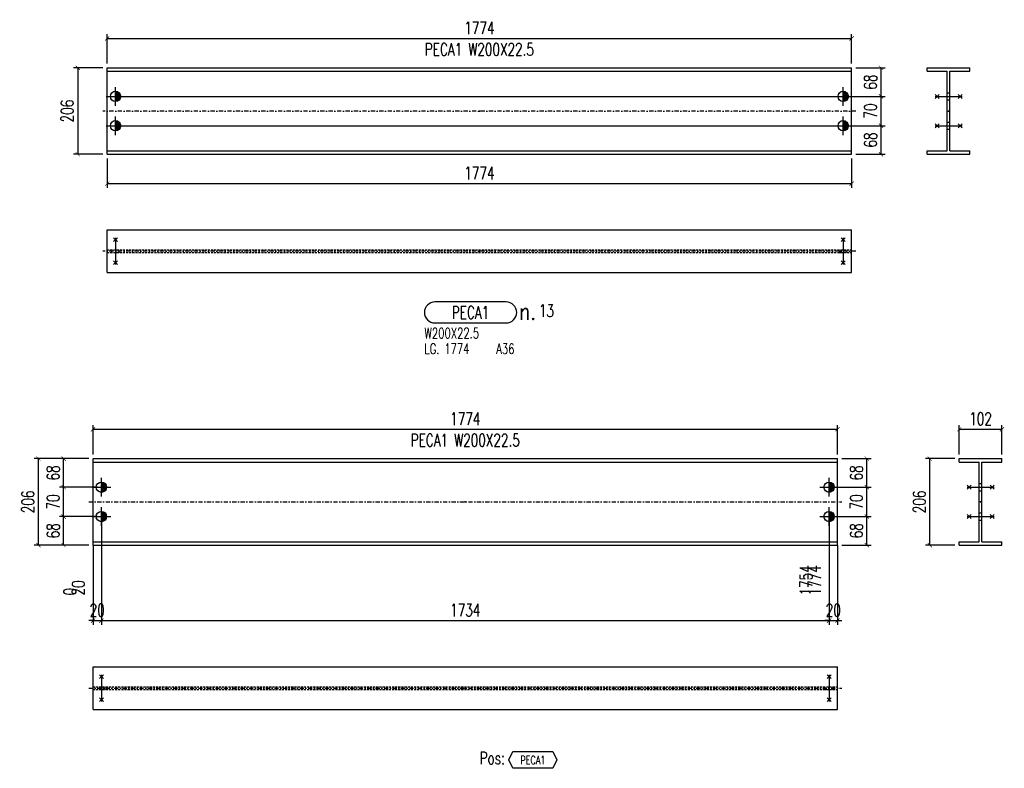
# Model space of a CAD drawing. Header units: feet. Extents: x 8647 to 79957, y -13328 to 10492.
# Tile 18 of 27: x 65734 to 68081, y -4425 to -2641. Entities that reach past the tile are written whole.
import ezdxf
from ezdxf.enums import TextEntityAlignment as Align

# ---------------------------------------------------------------- set-up
doc = ezdxf.new("R2010")
doc.units = ezdxf.units.FT
doc.header["$LTSCALE"] = 20
doc.header["$MEASUREMENT"] = 0
doc.linetypes.add('DASHDOT', pattern=[1, 0.5, -0.25, 0, -0.25])
doc.linetypes.add('HIDDEN', pattern=[0.375, 0.25, -0.125])
doc.layers.get('0').update_dxf_attribs({"linetype": 'CONTINUOUS'})
for name, color, linetype in [('A', 2, 'DASHDOT'), ('FORIR', 4, 'CONTINUOUS'), ('G', 3, 'CONTINUOUS'), ('MARK_DES', 2, 'CONTINUOUS'), ('MARK_MAT', 2, 'CONTINUOUS'), ('MARK_QTA', 4, 'CONTINUOUS'), ('MARK_SBA', 4, 'CONTINUOUS'), ('MARK_SLOT', 6, 'CONTINUOUS'), ('POS_BOX', 6, 'CONTINUOUS'), ('POS_DES', 2, 'CONTINUOUS'), ('POS_MAT', 2, 'CONTINUOUS'), ('TR', 6, 'HIDDEN'), ('TXT1', 7, 'CONTINUOUS')]:
    doc.layers.add(name, color=color, linetype=linetype)
doc.styles.add('1', font='romans', dxfattribs={"width": 0.7, "height": 30})
doc.styles.add('MARK', font='ROMANS', dxfattribs={"width": 0.7})
doc.styles.add('POS', font='ROMANS', dxfattribs={"width": 0.7})
doc.styles.add('ROMANS', font='ROMANS', dxfattribs={"width": 0.8, "height": 28})
doc.dimstyles.get("Standard").update_dxf_attribs({"dimtxt": 30, "dimasz": 1, "dimexe": 1, "dimexo": 1, "dimgap": 1, "dimtad": 1, "dimdec": 0, "dimdsep": 46, "dimtxsty": '1', "dimblk": 'ARCHTICK', "dimcen": 3, "dimclrd": 1, "dimclre": 1, "dimclrt": 3, "dimadec": 0, "dimazin": 0, "dimtfac": 1, "dimtdec": 0, "dimtix": 1, "dimtmove": 0, "dimatfit": 3, "dimfxl": 0, "dimtolj": 1, "dimarcsym": 0})

# ---------------------------------------------------------------- blocks, each defined once
blk = doc.blocks.new('M16')
for p, q in [((-22.2, 0), (22.2, 0)), ((0, -22.2), (0, 22.2))]:
    blk.add_line(p, q)
at = {"color": 4, "const_width": 12.3}
blk.add_lwpolyline([(0, -6.1, 1), (0, 6.1, 1)], format="xyb", dxfattribs=at)
blk.add_circle((0, 0), 12.3)
at = {"flags": 1}
blk.add_attdef('TOLE', (16.7, -8.3), '', height=5.26, dxfattribs=at)
blk = doc.blocks.new('3D_INFOPOS')
blk.add_point((0, 0))
at = {"layer": 'FORIR', "flags": 1}
for tag, p in [('POS_PEZ', (7.6, -4.3)), ('MAT_PRO', (7.6, -11.9))]:
    blk.add_attdef(tag, p, '', height=5.26, dxfattribs=at)
blk = doc.blocks.new('_ArchTick')
at = {"color": 0, "linetype": 'ByBlock', "const_width": 0.15}
blk.add_lwpolyline([(-0.5, -0.5), (0.5, 0.5)], dxfattribs=at)
blk = doc.blocks.new('*D8')
at = {"layer": 'TXT1', "color": 1, "lineweight": -2, "transparency": 16777216}
for p, q in [((65942.7, -2971.6), (65942.7, -3041.6)), ((67716.7, -2971.6), (67716.7, -3041.6)), ((65942.7, -3031.6), (67716.7, -3031.6))]:
    blk.add_line(p, q, dxfattribs=at)
at = {"layer": 'TXT1', "color": 1, "lineweight": -2, "transparency": 16777216, "xscale": 10, "yscale": 10, "zscale": 10, "rotation": 180}
blk.add_blockref('_ArchTick', (65942.7, -3031.6), dxfattribs=at)
at = {"layer": 'TXT1', "color": 1, "lineweight": -2, "transparency": 16777216, "xscale": 10, "yscale": 10, "zscale": 10}
blk.add_blockref('_ArchTick', (67716.7, -3031.6), dxfattribs=at)
at = {"layer": 'TXT1', "color": 3, "transparency": 16777216, "insert": (66829.7, -3006.6), "char_height": 30, "attachment_point": 5, "style": '1'}
blk.add_mtext('\\A1;1774', dxfattribs=at)
blk = doc.blocks.new('*D9')
at = {"layer": 'TXT1', "color": 1, "lineweight": -2, "transparency": 16777216}
for p, q in [((65972.7, -2893.6), (67796.7, -2893.6)), ((67786.7, -2961.6), (67786.7, -2893.6)), ((67726.7, -2961.6), (67796.7, -2961.6))]:
    blk.add_line(p, q, dxfattribs=at)
at = {"layer": 'TXT1', "color": 1, "lineweight": -2, "transparency": 16777216, "xscale": 10, "yscale": 10, "zscale": 10}
for p, rotation in [((67786.7, -2893.6), 90), ((67786.7, -2961.6), 270)]:
    blk.add_blockref('_ArchTick', p, dxfattribs=dict(at, rotation=rotation))
at = {"layer": 'TXT1', "color": 3, "transparency": 16777216, "insert": (67761.7, -2927.6), "char_height": 30, "attachment_point": 5, "rotation": 90, "style": '1'}
blk.add_mtext('\\A1;68', dxfattribs=at)
blk = doc.blocks.new('*D10')
at = {"layer": 'TXT1', "color": 1, "lineweight": -2, "transparency": 16777216}
for p, q in [((65972.7, -2823.6), (67796.7, -2823.6)), ((67786.7, -2893.6), (67786.7, -2823.6)), ((65972.7, -2893.6), (67796.7, -2893.6))]:
    blk.add_line(p, q, dxfattribs=at)
at = {"layer": 'TXT1', "color": 1, "lineweight": -2, "transparency": 16777216, "xscale": 10, "yscale": 10, "zscale": 10}
for p, rotation in [((67786.7, -2823.6), 90), ((67786.7, -2893.6), 270)]:
    blk.add_blockref('_ArchTick', p, dxfattribs=dict(at, rotation=rotation))
at = {"layer": 'TXT1', "color": 3, "transparency": 16777216, "insert": (67761.7, -2858.6), "char_height": 30, "attachment_point": 5, "rotation": 90, "style": '1'}
blk.add_mtext('\\A1;70', dxfattribs=at)
blk = doc.blocks.new('*D11')
at = {"layer": 'TXT1', "color": 1, "lineweight": -2, "transparency": 16777216}
for p, q in [((67726.7, -2755.6), (67796.7, -2755.6)), ((67786.7, -2823.6), (67786.7, -2755.6)), ((65972.7, -2823.6), (67796.7, -2823.6))]:
    blk.add_line(p, q, dxfattribs=at)
at = {"layer": 'TXT1', "color": 1, "lineweight": -2, "transparency": 16777216, "xscale": 10, "yscale": 10, "zscale": 10}
for p, rotation in [((67786.7, -2755.6), 90), ((67786.7, -2823.6), 270)]:
    blk.add_blockref('_ArchTick', p, dxfattribs=dict(at, rotation=rotation))
at = {"layer": 'TXT1', "color": 3, "transparency": 16777216, "insert": (67761.7, -2789.6), "char_height": 30, "attachment_point": 5, "rotation": 90, "style": '1'}
blk.add_mtext('\\A1;68', dxfattribs=at)
blk = doc.blocks.new('*D12')
at = {"layer": 'TXT1', "color": 1, "lineweight": -2, "transparency": 16777216}
for p, q in [((65942.7, -2745.6), (65942.7, -2675.6)), ((65942.7, -2685.6), (67716.7, -2685.6)), ((67716.7, -2745.6), (67716.7, -2675.6))]:
    blk.add_line(p, q, dxfattribs=at)
at = {"layer": 'TXT1', "color": 1, "lineweight": -2, "transparency": 16777216, "xscale": 10, "yscale": 10, "zscale": 10, "rotation": 180}
blk.add_blockref('_ArchTick', (65942.7, -2685.6), dxfattribs=at)
at = {"layer": 'TXT1', "color": 1, "lineweight": -2, "transparency": 16777216, "xscale": 10, "yscale": 10, "zscale": 10}
blk.add_blockref('_ArchTick', (67716.7, -2685.6), dxfattribs=at)
at = {"layer": 'TXT1', "color": 3, "transparency": 16777216, "insert": (66829.7, -2660.6), "char_height": 30, "attachment_point": 5, "style": '1'}
blk.add_mtext('\\A1;1774', dxfattribs=at)
blk = doc.blocks.new('*D13')
at = {"layer": 'TXT1', "color": 1, "lineweight": -2, "transparency": 16777216}
for p, q in [((65932.7, -2755.6), (65862.7, -2755.6)), ((65872.7, -2755.6), (65872.7, -2961.6)), ((65932.7, -2961.6), (65862.7, -2961.6))]:
    blk.add_line(p, q, dxfattribs=at)
at = {"layer": 'TXT1', "color": 1, "lineweight": -2, "transparency": 16777216, "xscale": 10, "yscale": 10, "zscale": 10}
for p, rotation in [((65872.7, -2755.6), 90), ((65872.7, -2961.6), 270)]:
    blk.add_blockref('_ArchTick', p, dxfattribs=dict(at, rotation=rotation))
at = {"layer": 'TXT1', "color": 3, "transparency": 16777216, "insert": (65847.7, -2858.6), "char_height": 30, "attachment_point": 5, "rotation": 90, "style": '1'}
blk.add_mtext('\\A1;206', dxfattribs=at)
blk = doc.blocks.new('3D_INFOM')
blk.add_point((0, 0))
at = {"layer": 'FORIR', "flags": 1}
for tag, p in [('MARK', (7.55, -4.31)), ('NUM_DIS', (7.55, -11.68)), ('NOT_PEZ', (45.73, -11.68)), ('QTA_PEZ', (7.55, -18.55)), ('TIP_PEZ', (45.73, -18.55)), ('TRA_PEZ', (7.55, -26.33)), ('COS_PEZ', (45.73, -26.33)), ('DES_PEZ', (7.55, -33.75))]:
    blk.add_attdef(tag, p, '', height=5, dxfattribs=at)
blk = doc.blocks.new('MS')
at = {"color": 6}
for p, q in [((-4.7, 22.8), (4.7, 32.1)), ((-4.7, 32.1), (4.7, 22.8)), ((-4.7, -22.8), (4.7, -32.1)), ((-4.7, -32.1), (4.7, -22.8))]:
    blk.add_line(p, q, dxfattribs=at)
at = {"color": 3}
blk.add_line((0, -32.1), (0, 32.1), dxfattribs=at)
at = {"flags": 1}
for tag, p, height in [('DIAM', (0, 0), 8.01), ('AVAN', (1.3, -18.2), 5.26), ('TOLE', (1.3, -9.7), 5.26), ('DIET', (1.3, -24.6), 5.26)]:
    blk.add_attdef(tag, p, '', height=height, dxfattribs=at)
blk = doc.blocks.new('M8_PRO')
at = {"layer": 'MARK_SLOT'}
blk.add_lwpolyline([(2.5, 0), (19.5, 0, 0.414214), (22, 2.5), (22, 2.5, 0.414214), (19.5, 5), (2.5, 5, 0.414214), (0, 2.5), (0, 2.5, 0.414214)], format="xyb", close=True, dxfattribs=at)
at = {"style": 'MARK', "width": 0.7, "flags": 1}
for tag, p in [('TRA_PEZ', (-2.05, 4.97)), ('PUN_LIS', (-2.05, 4.44)), ('TIP_PEZ', (-2.05, 2.29)), ('SUN_LIS', (-2.05, 3.9)), ('DES_PEZ', (-2.05, 3.37)), ('NOT_PEZ', (-2.05, 2.83)), ('COD_PEZ', (-2.05, 0.69)), ('COS_PEZ', (-2.05, 0.15)), ('ING_PEZ', (-2.05, 1.76)), ('MCL_PEZ', (-2.05, 1.22)), ('DIM_PRO', (-2.05, -0.38))]:
    blk.add_attdef(tag, p, '', height=0.35, dxfattribs=at)
at = {"style": 'MARK', "width": 0.7}
blk.add_attdef('MAR_PEZ', text='', height=3, dxfattribs=at).set_placement((11, 2.5), align=Align.MIDDLE)
at = {"layer": 'MARK_DES', "style": 'MARK', "width": 0.7}
blk.add_text('LG.', height=2.5, dxfattribs=at).set_placement((0, -7.4))
for tag, p in [('NOM_PRO', (0, -3.7)), ('LUN_PRO', (4.73, -7.4))]:
    blk.add_attdef(tag, p, '', height=2.5, dxfattribs=at)
at = {"layer": 'MARK_MAT', "style": 'MARK', "width": 0.7}
blk.add_attdef('MAT_PRO', (17.13, -7.4), '', height=2.5, dxfattribs=at)
at = {"layer": 'MARK_QTA', "style": 'ROMANS', "width": 0.8}
blk.add_text('n.', height=4, dxfattribs=at).set_placement((24.62, 2.75), align=Align.MIDDLE)
at = {"layer": 'MARK_QTA', "style": 'MARK', "width": 0.7}
blk.add_attdef('QTA_PEZ', (27.29, 1.42), '', height=3, dxfattribs=at)
at = {"layer": 'MARK_SBA', "style": 'MARK', "width": 0.7}
blk.add_attdef('SBA_PEZ', text='', height=2, dxfattribs=at).set_placement((10.88, 5.73), align=Align.BOTTOM_CENTER)
blk = doc.blocks.new('*D113')
at = {"layer": 'TXT1', "color": 1, "lineweight": -2, "transparency": 16777216}
for p, q in [((65929, -3835), (65929, -4083)), ((67663, -3835), (67663, -4083)), ((65929, -4073), (67663, -4073))]:
    blk.add_line(p, q, dxfattribs=at)
at = {"layer": 'TXT1', "color": 1, "lineweight": -2, "transparency": 16777216, "xscale": 10, "yscale": 10, "zscale": 10, "rotation": 180}
blk.add_blockref('_ArchTick', (65929, -4073), dxfattribs=at)
at = {"layer": 'TXT1', "color": 1, "lineweight": -2, "transparency": 16777216, "xscale": 10, "yscale": 10, "zscale": 10}
blk.add_blockref('_ArchTick', (67663, -4073), dxfattribs=at)
at = {"layer": 'TXT1', "color": 3, "transparency": 16777216, "insert": (66796, -4048), "char_height": 30, "attachment_point": 5, "style": '1'}
blk.add_mtext('\\A1;1734', dxfattribs=at)
blk = doc.blocks.new('*D114')
at = {"layer": 'TXT1', "color": 1, "lineweight": -2, "transparency": 16777216}
for p, q in [((65929, -3835), (65929, -4083)), ((65909, -3903), (65909, -4083)), ((65909, -4073), (65899, -4073)), ((65909, -4073), (65929, -4073)), ((65929, -4073), (65939, -4073))]:
    blk.add_line(p, q, dxfattribs=at)
at = {"layer": 'TXT1', "color": 1, "lineweight": -2, "transparency": 16777216, "xscale": 10, "yscale": 10, "zscale": 10}
blk.add_blockref('_ArchTick', (65909, -4073), dxfattribs=at)
at = {"layer": 'TXT1', "color": 1, "lineweight": -2, "transparency": 16777216, "xscale": 10, "yscale": 10, "zscale": 10, "rotation": 180}
blk.add_blockref('_ArchTick', (65929, -4073), dxfattribs=at)
at = {"layer": 'TXT1', "color": 3, "transparency": 16777216, "insert": (65919, -4048), "char_height": 30, "attachment_point": 5, "style": '1'}
blk.add_mtext('\\A1;20', dxfattribs=at)
blk = doc.blocks.new('*D115')
at = {"layer": 'TXT1', "color": 1, "lineweight": -2, "transparency": 16777216}
for p, q in [((67663, -3835), (67663, -4083)), ((67683, -3903), (67683, -4083)), ((67663, -4073), (67653, -4073)), ((67663, -4073), (67683, -4073)), ((67683, -4073), (67693, -4073))]:
    blk.add_line(p, q, dxfattribs=at)
at = {"layer": 'TXT1', "color": 1, "lineweight": -2, "transparency": 16777216, "xscale": 10, "yscale": 10, "zscale": 10}
blk.add_blockref('_ArchTick', (67663, -4073), dxfattribs=at)
at = {"layer": 'TXT1', "color": 1, "lineweight": -2, "transparency": 16777216, "xscale": 10, "yscale": 10, "zscale": 10, "rotation": 180}
blk.add_blockref('_ArchTick', (67683, -4073), dxfattribs=at)
at = {"layer": 'TXT1', "color": 3, "transparency": 16777216, "insert": (67673, -4048), "char_height": 30, "attachment_point": 5, "style": '1'}
blk.add_mtext('\\A1;20', dxfattribs=at)
blk = doc.blocks.new('*D116')
at = {"layer": 'TXT1', "color": 1, "lineweight": -2, "transparency": 16777216}
for p, q in [((65919, -3755), (65829, -3755)), ((65839, -3825), (65839, -3755)), ((65919, -3825), (65829, -3825))]:
    blk.add_line(p, q, dxfattribs=at)
at = {"layer": 'TXT1', "color": 1, "lineweight": -2, "transparency": 16777216, "xscale": 10, "yscale": 10, "zscale": 10}
for p, rotation in [((65839, -3755), 90), ((65839, -3825), 270)]:
    blk.add_blockref('_ArchTick', p, dxfattribs=dict(at, rotation=rotation))
at = {"layer": 'TXT1', "color": 3, "transparency": 16777216, "insert": (65814, -3790), "char_height": 30, "attachment_point": 5, "rotation": 90, "style": '1'}
blk.add_mtext('\\A1;70', dxfattribs=at)
blk = doc.blocks.new('*D117')
at = {"layer": 'TXT1', "color": 1, "lineweight": -2, "transparency": 16777216}
for p, q in [((65899, -3687), (65829, -3687)), ((65839, -3755), (65839, -3687)), ((65919, -3755), (65829, -3755))]:
    blk.add_line(p, q, dxfattribs=at)
at = {"layer": 'TXT1', "color": 1, "lineweight": -2, "transparency": 16777216, "xscale": 10, "yscale": 10, "zscale": 10}
for p, rotation in [((65839, -3687), 90), ((65839, -3755), 270)]:
    blk.add_blockref('_ArchTick', p, dxfattribs=dict(at, rotation=rotation))
at = {"layer": 'TXT1', "color": 3, "transparency": 16777216, "insert": (65814, -3721), "char_height": 30, "attachment_point": 5, "rotation": 90, "style": '1'}
blk.add_mtext('\\A1;68', dxfattribs=at)
blk = doc.blocks.new('*D118')
at = {"layer": 'TXT1', "color": 1, "lineweight": -2, "transparency": 16777216}
for p, q in [((65919, -3825), (65829, -3825)), ((65839, -3893), (65839, -3825)), ((65899, -3893), (65829, -3893))]:
    blk.add_line(p, q, dxfattribs=at)
at = {"layer": 'TXT1', "color": 1, "lineweight": -2, "transparency": 16777216, "xscale": 10, "yscale": 10, "zscale": 10}
for p, rotation in [((65839, -3825), 90), ((65839, -3893), 270)]:
    blk.add_blockref('_ArchTick', p, dxfattribs=dict(at, rotation=rotation))
at = {"layer": 'TXT1', "color": 3, "transparency": 16777216, "insert": (65814, -3859), "char_height": 30, "attachment_point": 5, "rotation": 90, "style": '1'}
blk.add_mtext('\\A1;68', dxfattribs=at)
blk = doc.blocks.new('*D119')
at = {"layer": 'TXT1', "color": 1, "lineweight": -2, "transparency": 16777216}
for p, q in [((67673, -3755), (67763, -3755)), ((67753, -3825), (67753, -3755)), ((67673, -3825), (67763, -3825))]:
    blk.add_line(p, q, dxfattribs=at)
at = {"layer": 'TXT1', "color": 1, "lineweight": -2, "transparency": 16777216, "xscale": 10, "yscale": 10, "zscale": 10}
for p, rotation in [((67753, -3755), 90), ((67753, -3825), 270)]:
    blk.add_blockref('_ArchTick', p, dxfattribs=dict(at, rotation=rotation))
at = {"layer": 'TXT1', "color": 3, "transparency": 16777216, "insert": (67728, -3790), "char_height": 30, "attachment_point": 5, "rotation": 90, "style": '1'}
blk.add_mtext('\\A1;70', dxfattribs=at)
blk = doc.blocks.new('*D120')
at = {"layer": 'TXT1', "color": 1, "lineweight": -2, "transparency": 16777216}
for p, q in [((67693, -3687), (67763, -3687)), ((67753, -3755), (67753, -3687)), ((67673, -3755), (67763, -3755))]:
    blk.add_line(p, q, dxfattribs=at)
at = {"layer": 'TXT1', "color": 1, "lineweight": -2, "transparency": 16777216, "xscale": 10, "yscale": 10, "zscale": 10}
for p, rotation in [((67753, -3687), 90), ((67753, -3755), 270)]:
    blk.add_blockref('_ArchTick', p, dxfattribs=dict(at, rotation=rotation))
at = {"layer": 'TXT1', "color": 3, "transparency": 16777216, "insert": (67728, -3721), "char_height": 30, "attachment_point": 5, "rotation": 90, "style": '1'}
blk.add_mtext('\\A1;68', dxfattribs=at)
blk = doc.blocks.new('*D121')
at = {"layer": 'TXT1', "color": 1, "lineweight": -2, "transparency": 16777216}
for p, q in [((67673, -3825), (67763, -3825)), ((67753, -3893), (67753, -3825)), ((67693, -3893), (67763, -3893))]:
    blk.add_line(p, q, dxfattribs=at)
at = {"layer": 'TXT1', "color": 1, "lineweight": -2, "transparency": 16777216, "xscale": 10, "yscale": 10, "zscale": 10}
for p, rotation in [((67753, -3825), 90), ((67753, -3893), 270)]:
    blk.add_blockref('_ArchTick', p, dxfattribs=dict(at, rotation=rotation))
at = {"layer": 'TXT1', "color": 3, "transparency": 16777216, "insert": (67728, -3859), "char_height": 30, "attachment_point": 5, "rotation": 90, "style": '1'}
blk.add_mtext('\\A1;68', dxfattribs=at)
blk = doc.blocks.new('*D122')
at = {"layer": 'TXT1', "color": 1, "lineweight": -2, "transparency": 16777216}
for p, q in [((65909, -3677), (65909, -3607)), ((67683, -3677), (67683, -3607)), ((65909, -3617), (67683, -3617))]:
    blk.add_line(p, q, dxfattribs=at)
at = {"layer": 'TXT1', "color": 1, "lineweight": -2, "transparency": 16777216, "xscale": 10, "yscale": 10, "zscale": 10, "rotation": 180}
blk.add_blockref('_ArchTick', (65909, -3617), dxfattribs=at)
at = {"layer": 'TXT1', "color": 1, "lineweight": -2, "transparency": 16777216, "xscale": 10, "yscale": 10, "zscale": 10}
blk.add_blockref('_ArchTick', (67683, -3617), dxfattribs=at)
at = {"layer": 'TXT1', "color": 3, "transparency": 16777216, "insert": (66796, -3592), "char_height": 30, "attachment_point": 5, "style": '1'}
blk.add_mtext('\\A1;1774', dxfattribs=at)
blk = doc.blocks.new('*D123')
at = {"layer": 'TXT1', "color": 1, "lineweight": -2, "transparency": 16777216}
for p, q in [((65899, -3687), (65769, -3687)), ((65779, -3893), (65779, -3687)), ((65899, -3893), (65769, -3893))]:
    blk.add_line(p, q, dxfattribs=at)
at = {"layer": 'TXT1', "color": 1, "lineweight": -2, "transparency": 16777216, "xscale": 10, "yscale": 10, "zscale": 10}
for p, rotation in [((65779, -3687), 90), ((65779, -3893), 270)]:
    blk.add_blockref('_ArchTick', p, dxfattribs=dict(at, rotation=rotation))
at = {"layer": 'TXT1', "color": 3, "transparency": 16777216, "insert": (65754, -3790), "char_height": 30, "attachment_point": 5, "rotation": 90, "style": '1'}
blk.add_mtext('\\A1;206', dxfattribs=at)
blk = doc.blocks.new('*D124')
at = {"layer": 'TXT1', "color": 1, "lineweight": -2, "transparency": 16777216}
for p, q in [((67973, -3677), (67973, -3607)), ((68075, -3677), (68075, -3607)), ((67973, -3617), (68075, -3617))]:
    blk.add_line(p, q, dxfattribs=at)
at = {"layer": 'TXT1', "color": 1, "lineweight": -2, "transparency": 16777216, "xscale": 10, "yscale": 10, "zscale": 10, "rotation": 180}
blk.add_blockref('_ArchTick', (67973, -3617), dxfattribs=at)
at = {"layer": 'TXT1', "color": 1, "lineweight": -2, "transparency": 16777216, "xscale": 10, "yscale": 10, "zscale": 10}
blk.add_blockref('_ArchTick', (68075, -3617), dxfattribs=at)
at = {"layer": 'TXT1', "color": 3, "transparency": 16777216, "insert": (68024, -3592), "char_height": 30, "attachment_point": 5, "style": '1'}
blk.add_mtext('\\A1;102', dxfattribs=at)
blk = doc.blocks.new('*D125')
at = {"layer": 'TXT1', "color": 1, "lineweight": -2, "transparency": 16777216}
for p, q in [((67963, -3687), (67893, -3687)), ((67903, -3893), (67903, -3687)), ((67963, -3893), (67893, -3893))]:
    blk.add_line(p, q, dxfattribs=at)
at = {"layer": 'TXT1', "color": 1, "lineweight": -2, "transparency": 16777216, "xscale": 10, "yscale": 10, "zscale": 10}
for p, rotation in [((67903, -3687), 90), ((67903, -3893), 270)]:
    blk.add_blockref('_ArchTick', p, dxfattribs=dict(at, rotation=rotation))
at = {"layer": 'TXT1', "color": 3, "transparency": 16777216, "insert": (67878, -3790), "char_height": 30, "attachment_point": 5, "rotation": 90, "style": '1'}
blk.add_mtext('\\A1;206', dxfattribs=at)
blk = doc.blocks.new('POSITION_PRO')
at = {"layer": 'POS_BOX'}
blk.add_lwpolyline([(10.5, -2), (9.5, -4), (0, -4), (-1, -2), (0, 0), (9.5, 0)], close=True, dxfattribs=at)
at = {"insert": (-7.93, -0.05), "char_height": 3, "width": 11.9956, "attachment_point": 1, "style": 'POS'}
blk.add_mtext('Pos:', dxfattribs=at)
at = {"style": 'POS', "width": 0.7}
blk.add_attdef('POS_PEZ', text='', height=2, dxfattribs=at).set_placement((4.76, -3.05), align=Align.CENTER)
at = {"layer": 'POS_DES', "style": 'POS', "width": 0.7, "flags": 1}
for tag, p in [('LAR_PRO', (-7.79, -4.53)), ('SPE_PRO', (-7.8, -5.07)), ('LUN_PRO', (-7.82, -5.58))]:
    blk.add_attdef(tag, p, '', height=0.35, dxfattribs=at)
at = {"layer": 'POS_MAT', "style": 'POS', "width": 0.7, "flags": 1}
for tag, p in [('MAT_PRO', (-6.89, -4.03)), ('NOM_PRO', (-6.94, -6.11)), ('PUN_NET', (-6.94, -7.16)), ('PUN_LIS', (-6.94, -6.63)), ('PUN_NET2', (-6.94, -7.74)), ('MAR_CMP', (-6.89, -8.22)), ('NOT_PEZ', (-6.89, -9.21)), ('QTA_PEZ', (-6.89, -8.75))]:
    blk.add_attdef(tag, text='', height=0.35, dxfattribs=at).set_placement(p, align=Align.CENTER)

msp = doc.modelspace()

# ---------------------------------------------------------------- linework, layer by layer
at = {"layer": 'A'}
for p, q in [((67726.7, -2858.6), (65932.7, -2858.6)), ((67726.7, -3192.6), (65932.7, -3192.6)), ((65899, -3790), (67693, -3790)), ((65899, -4234), (67693, -4234))]:
    msp.add_line(p, q, dxfattribs=at)
for p in [(67944.6, -2902.1), (65942.7, -2953.6), (67688.2, -3195.7), (68020.9, -3763.5), (65909, -3893), (67654.5, -4237.1)]:
    msp.add_point(p, dxfattribs=at)
at = {"layer": 'G'}
for p, q in [((65942.7, -2961.6), (65942.7, -2755.6)), ((65942.7, -2755.6), (67716.7, -2755.6)), ((65942.7, -2763.6), (67716.7, -2763.6)), ((67716.7, -2961.6), (67716.7, -2755.6)), ((67896.7, -2763.6), (67896.7, -2755.6)), ((67896.7, -2755.6), (67998.7, -2755.6)), ((67896.7, -2763.6), (67944.6, -2763.6)), ((67944.6, -2953.6), (67944.6, -2763.6)), ((67950.8, -2953.6), (67950.8, -2763.6)), ((67950.8, -2763.6), (67998.7, -2763.6)), ((67998.7, -2763.6), (67998.7, -2755.6)), ((65942.7, -2953.6), (67716.7, -2953.6)), ((67896.7, -2953.6), (67944.6, -2953.6)), ((67896.7, -2961.6), (67896.7, -2953.6)), ((67950.8, -2953.6), (67998.7, -2953.6)), ((67998.7, -2961.6), (67998.7, -2953.6)), ((65942.7, -2961.6), (67716.7, -2961.6)), ((67896.7, -2961.6), (67998.7, -2961.6)), ((65942.7, -3141.6), (67716.7, -3141.6)), ((65942.7, -3243.6), (65942.7, -3141.6)), ((67716.7, -3243.6), (67716.7, -3141.6)), ((65942.7, -3243.6), (67716.7, -3243.6)), ((65909, -3687), (67683, -3687)), ((65909, -3893), (65909, -3687)), ((65909, -3695), (67683, -3695)), ((67683, -3893), (67683, -3687)), ((67973, -3695), (67973, -3687)), ((67973, -3687), (68075, -3687)), ((67973, -3695), (68020.9, -3695)), ((68020.9, -3885), (68020.9, -3695)), ((68027.1, -3695), (68075, -3695)), ((68027.1, -3885), (68027.1, -3695)), ((68075, -3695), (68075, -3687)), ((65909, -3885), (67683, -3885)), ((65909, -3893), (67683, -3893)), ((67973, -3893), (67973, -3885)), ((67973, -3885), (68020.9, -3885)), ((67973, -3893), (68075, -3893)), ((68027.1, -3885), (68075, -3885)), ((68075, -3893), (68075, -3885)), ((65909, -4183), (67683, -4183)), ((65909, -4285), (65909, -4183)), ((67683, -4285), (67683, -4183)), ((65909, -4285), (67683, -4285))]:
    msp.add_line(p, q, dxfattribs=at)
for p in [(67944.6, -2902.1), (65942.7, -2953.6), (67688.2, -3195.7), (68020.9, -3763.5), (65909, -3893), (67654.5, -4237.1)]:
    msp.add_point(p, dxfattribs=at)
at = {"layer": 'TR'}
for p, q in [((67944.6, -2815.1), (67950.8, -2815.1)), ((67944.6, -2832.1), (67950.8, -2832.1)), ((67944.6, -2885.1), (67950.8, -2885.1)), ((67944.6, -2902.1), (67950.8, -2902.1)), ((65942.7, -3189.5), (67716.7, -3189.5)), ((65954.2, -3195.7), (65954.2, -3189.5)), ((65971.2, -3195.7), (65971.2, -3189.5)), ((67688.2, -3195.7), (67688.2, -3189.5)), ((67705.2, -3195.7), (67705.2, -3189.5)), ((65942.7, -3195.7), (67716.7, -3195.7)), ((68020.9, -3746.5), (68027.1, -3746.5)), ((68020.9, -3763.5), (68027.1, -3763.5)), ((68020.9, -3816.5), (68027.1, -3816.5)), ((68020.9, -3833.5), (68027.1, -3833.5)), ((65909, -4230.9), (67683, -4230.9)), ((65909, -4237.1), (67683, -4237.1)), ((65920.5, -4237.1), (65920.5, -4230.9)), ((65937.5, -4237.1), (65937.5, -4230.9)), ((67654.5, -4237.1), (67654.5, -4230.9)), ((67671.5, -4237.1), (67671.5, -4230.9))]:
    msp.add_line(p, q, dxfattribs=at)
for p in [(67944.6, -2902.1), (65942.7, -2953.6), (67688.2, -3195.7), (68020.9, -3763.5), (65909, -3893), (67654.5, -4237.1)]:
    msp.add_point(p, dxfattribs=at)
at = {"layer": 'TXT1'}
for p, q in [((65929, -3825), (65929, -4013)), ((67663, -3825), (67663, -4013)), ((65909, -3893), (65909, -4013)), ((67683, -3893), (67683, -4013))]:
    msp.add_line(p, q, dxfattribs=at)

# ---------------------------------------------------------------- block references
for name, p in [('M16', (65962.7, -2823.6)), ('M16', (67696.7, -2823.6)), ('3D_INFOPOS', (66829.7, -2858.6)), ('3D_INFOPOS', (67947.7, -2858.6)), ('M16', (65962.7, -2893.6)), ('M16', (67696.7, -2893.6)), ('3D_INFOPOS', (66829.7, -3192.6)), ('M16', (65929, -3755)), ('M16', (67663, -3755)), ('M16', (65929, -3825)), ('M16', (67663, -3825))]:
    msp.add_blockref(name, p)
for p, rotation in [((67947.7, -2823.6), 270), ((67947.7, -2893.6), 270), ((65962.7, -3192.6), 180), ((67696.7, -3192.6), 180), ((68024, -3755), 270), ((68024, -3825), 270), ((65929, -4234), 180), ((67663, -4234), 180)]:
    msp.add_blockref('MS', p, dxfattribs=dict(rotation=rotation))
at = {"xscale": 10, "yscale": 10, "zscale": 10}
for p in [(66829.7, -2858.6), (67947.7, -2858.6), (66829.7, -3192.6), (66796, -3790), (68024, -3790), (66796, -4234)]:
    msp.add_blockref('3D_INFOM', p, dxfattribs=at)
for name, p, values in [('M8_PRO', (66698.6, -3363.6), {'NOM_PRO': 'W200X22.5', 'LUN_PRO': '1774', 'MAT_PRO': 'A36', 'QTA_PEZ': '13', 'MAR_PEZ': 'PECA1'}), ('POSITION_PRO', (66909.5, -4385), {'POS_PEZ': 'PECA1'})]:
    msp.add_blockref(name, p, dxfattribs=at).add_auto_attribs(values)

# ---------------------------------------------------------------- texts
at = {"layer": 'TXT1', "color": 7, "style": '1', "width": 0.7}
for p in [(66829.7, -2735.6), (66796, -3667)]:
    msp.add_text('PECA1 W200X22.5', height=30, dxfattribs=at).set_placement(p, align=Align.BOTTOM_CENTER)
at = {"layer": 'TXT1', "style": '1', "width": 0.7}
for s, p in [('1754', (67623, -4013)), ('1774', (67643, -4013)), ('20', (65889, -4013)), ('0', (65869, -4013))]:
    msp.add_text(s, height=30, rotation=90, dxfattribs=at).set_placement(p)

# ---------------------------------------------------------------- dimensions: what is measured, and where the dimension line sits
at = {"layer": 'TXT1'}
for base, p1, p2, picture, middle in [((67716.7, -2685.6), (65942.7, -2755.6), (67716.7, -2755.6), '*D12', (66829.7, -2660.6)), ((67716.7, -3031.6), (65942.7, -2961.6), (67716.7, -2961.6), '*D8', (66829.7, -3006.6)), ((67683, -3617), (65909, -3687), (67683, -3687), '*D122', (66796, -3592)), ((68075, -3617), (67973, -3687), (68075, -3687), '*D124', (68024, -3592)), ((65929, -4073), (65909, -3893), (65929, -3825), '*D114', (65919, -4048)), ((67663, -4073), (65929, -3825), (67663, -3825), '*D113', (66796, -4048)), ((67683, -4073), (67663, -3825), (67683, -3893), '*D115', (67673, -4048))]:
    dim = msp.add_linear_dim(base=base, p1=p1, p2=p2, dimstyle='Standard', override={"dimscale": 10}, dxfattribs=at)
    dim.commit()
    dim.dimension.update_dxf_attribs({"geometry": picture, "text_midpoint": middle})
for base, p1, p2, picture, middle in [((65872.7, -2961.6), (65942.7, -2755.6), (65942.7, -2961.6), '*D13', (65847.7, -2858.6)), ((67786.7, -2755.6), (65962.7, -2823.6), (67716.7, -2755.6), '*D11', (67761.7, -2789.6)), ((67786.7, -2823.6), (65962.7, -2893.6), (65962.7, -2823.6), '*D10', (67761.7, -2858.6)), ((67786.7, -2893.6), (67716.7, -2961.6), (65962.7, -2893.6), '*D9', (67761.7, -2927.6)), ((65779, -3687), (65909, -3893), (65909, -3687), '*D123', (65754, -3790)), ((65839, -3687), (65929, -3755), (65909, -3687), '*D117', (65814, -3721)), ((67753, -3687), (67663, -3755), (67683, -3687), '*D120', (67728, -3721)), ((67903, -3687), (67973, -3893), (67973, -3687), '*D125', (67878, -3790)), ((65839, -3755), (65929, -3825), (65929, -3755), '*D116', (65814, -3790)), ((67753, -3755), (67663, -3825), (67663, -3755), '*D119', (67728, -3790)), ((65839, -3825), (65909, -3893), (65929, -3825), '*D118', (65814, -3859)), ((67753, -3825), (67683, -3893), (67663, -3825), '*D121', (67728, -3859))]:
    dim = msp.add_linear_dim(base=base, p1=p1, p2=p2, angle=90, dimstyle='Standard', override={"dimscale": 10}, dxfattribs=at)
    dim.commit()
    dim.dimension.update_dxf_attribs({"geometry": picture, "text_midpoint": middle})

doc.saveas('drawing.dxf')
